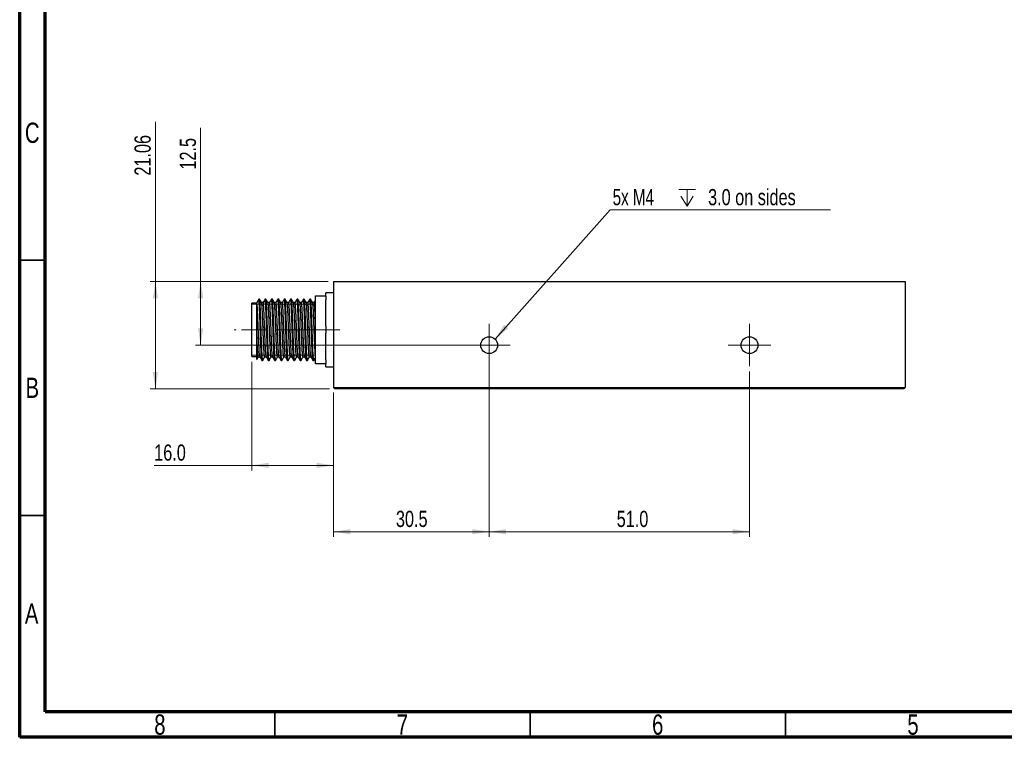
# Model space of a CAD drawing. Header units: millimetres. Extents: x 15 to 415, y 5 to 292.
# Tile 1 of 10: x 15 to 208, y 5 to 146. Entities that reach past the tile are written whole.
import ezdxf

# ---------------------------------------------------------------- set-up
doc = ezdxf.new("R2010")
doc.units = ezdxf.units.MM
doc.linetypes.add('CENTERX2', pattern=[20.32, 12.7, -2.54, 2.54, -2.54])
doc.styles.add('SLDTEXTSTYLE0', font='TXT', dxfattribs={"width": 0.75})
doc.styles.add('SLDTEXTSTYLE2', font='TXT', dxfattribs={"width": 0.7})
doc.dimstyles.new('SLDDIMSTYLE0', dxfattribs={"dimtxt": 3.175, "dimasz": 3.302, "dimexe": 0, "dimexo": 0.0625, "dimgap": 0.79375, "dimtad": 1, "dimdec": 1, "dimrnd": 1e-09, "dimzin": 4, "dimdsep": 46, "dimtxsty": 'SLDTEXTSTYLE0', "dimsah": 1, "dimcen": 0.09, "dimadec": 0, "dimazin": 1, "dimtfac": 1, "dimtdec": 1, "dimtofl": 0, "dimtmove": 0, "dimatfit": 3, "dimfxl": 1, "dimfrac": 2, "dimtolj": 1, "dimtzin": 12, "dimarcsym": 0})
doc.dimstyles.new('SLDDIMSTYLE1', dxfattribs={"dimtxt": 3.175, "dimasz": 3.302, "dimexe": 0, "dimexo": 0.0625, "dimgap": 0.79375, "dimtad": 1, "dimdec": 1, "dimrnd": 1e-09, "dimzin": 12, "dimdsep": 46, "dimtxsty": 'SLDTEXTSTYLE0', "dimsah": 1, "dimcen": 0.09, "dimadec": 0, "dimazin": 3, "dimtfac": 1, "dimtdec": 1, "dimtofl": 0, "dimtmove": 0, "dimatfit": 3, "dimfxl": 1, "dimfrac": 2, "dimtolj": 1, "dimtzin": 12, "dimarcsym": 0})
doc.dimstyles.new('SLDDIMSTYLE2', dxfattribs={"dimtxt": 0.18, "dimasz": 3.302, "dimexe": 0, "dimexo": 0.0625, "dimgap": 0, "dimtad": 0, "dimtih": 1, "dimtoh": 1, "dimdec": 0, "dimrnd": 1e-09, "dimzin": 0, "dimdsep": 46, "dimtxsty": 'Standard', "dimsah": 1, "dimcen": 0.09, "dimadec": 0, "dimazin": 0, "dimtfac": 3.302, "dimtdec": 0, "dimtofl": 0, "dimtmove": 0, "dimatfit": 3, "dimfxl": 1, "dimfrac": 2, "dimtolj": 1, "dimtzin": 0, "dimarcsym": 0})
doc.dimstyles.new('SLDDIMSTYLE3', dxfattribs={"dimtxt": 3.175, "dimasz": 3.302, "dimexe": 0, "dimexo": 0.0625, "dimgap": 0.79375, "dimtad": 1, "dimrnd": 1e-09, "dimzin": 12, "dimdsep": 46, "dimtxsty": 'SLDTEXTSTYLE0', "dimsah": 1, "dimcen": 0.09, "dimadec": 0, "dimazin": 3, "dimtfac": 1, "dimtofl": 0, "dimtmove": 0, "dimatfit": 3, "dimfxl": 1, "dimfrac": 2, "dimtolj": 1, "dimtzin": 12, "dimarcsym": 0})

# ---------------------------------------------------------------- blocks, each defined once
blk = doc.blocks.new('_D_6')
at = {"color": 7, "linetype": 'Continuous', "lineweight": 0}
for p, q in [((50.44, 94.35), (50.44, 124.46)), ((75.44, 94.35), (49.44, 94.35)), ((50.44, 94.35), (50.44, 81.85)), ((105.94, 81.85), (49.44, 81.85))]:
    blk.add_line(p, q, dxfattribs=at)
at = {"color": 7, "linetype": 'Continuous', "lineweight": 18}
for points in [[(50.44, 94.35), (49.93, 91.05), (50.95, 91.05)], [(50.44, 81.85), (50.95, 85.16), (49.93, 85.16)]]:
    blk.add_solid(points, dxfattribs=at)
at = {"color": 7, "linetype": 'Continuous', "lineweight": 18, "insert": (46.35, 116.25), "char_height": 3.175, "attachment_point": 1, "rotation": 90, "style": 'SLDTEXTSTYLE0'}
blk.add_mtext('12.5', dxfattribs=at)
blk = doc.blocks.new('_D_7')
at = {"color": 7, "linetype": 'Continuous', "lineweight": 0}
for p, q in [((60.44, 78.6), (60.44, 57.29)), ((76.44, 72.54), (76.44, 57.29)), ((60.44, 58.29), (41.34, 58.29)), ((60.44, 58.29), (76.44, 58.29))]:
    blk.add_line(p, q, dxfattribs=at)
at = {"color": 7, "linetype": 'Continuous', "lineweight": 18}
for points in [[(60.44, 58.29), (63.74, 57.79), (63.74, 58.8)], [(76.44, 58.29), (73.14, 58.8), (73.14, 57.79)]]:
    blk.add_solid(points, dxfattribs=at)
at = {"color": 7, "linetype": 'Continuous', "lineweight": 18, "insert": (41.34, 62.39), "char_height": 3.175, "attachment_point": 1, "style": 'SLDTEXTSTYLE0'}
blk.add_mtext('16.0', dxfattribs=at)
blk = doc.blocks.new('_D_8')
at = {"color": 7, "linetype": 'Continuous', "lineweight": 0}
for p, q in [((106.94, 80.85), (106.94, 44.29)), ((76.44, 72.54), (76.44, 44.29)), ((76.44, 45.29), (106.94, 45.29))]:
    blk.add_line(p, q, dxfattribs=at)
at = {"color": 7, "linetype": 'Continuous', "lineweight": 18}
for points in [[(76.44, 45.29), (79.74, 44.79), (79.74, 45.8)], [(106.94, 45.29), (103.64, 45.8), (103.64, 44.79)]]:
    blk.add_solid(points, dxfattribs=at)
at = {"color": 7, "linetype": 'Continuous', "lineweight": 18, "insert": (88.69, 49.39), "char_height": 3.175, "attachment_point": 1, "style": 'SLDTEXTSTYLE0'}
blk.add_mtext('30.5', dxfattribs=at)
blk = doc.blocks.new('_D_9')
at = {"color": 7, "linetype": 'Continuous', "lineweight": 0}
for p, q in [((41.58, 94.35), (41.58, 125.63)), ((75.44, 94.35), (40.58, 94.35)), ((41.58, 94.35), (41.58, 73.29)), ((75.69, 73.29), (40.58, 73.29))]:
    blk.add_line(p, q, dxfattribs=at)
at = {"color": 7, "linetype": 'Continuous', "lineweight": 18}
for points in [[(41.58, 94.35), (41.07, 91.05), (42.08, 91.05)], [(41.58, 73.29), (42.08, 76.6), (41.07, 76.6)]]:
    blk.add_solid(points, dxfattribs=at)
at = {"color": 7, "linetype": 'Continuous', "lineweight": 18, "insert": (37.48, 115.07), "char_height": 3.175, "attachment_point": 1, "rotation": 90, "style": 'SLDTEXTSTYLE0'}
blk.add_mtext('21.06', dxfattribs=at)
blk = doc.blocks.new('_D_10')
at = {"color": 7, "linetype": 'Continuous', "lineweight": 0}
for p, q in [((106.94, 76.7), (106.94, 44.29)), ((157.94, 76.7), (157.94, 44.29)), ((106.94, 45.29), (157.94, 45.29))]:
    blk.add_line(p, q, dxfattribs=at)
at = {"color": 7, "linetype": 'Continuous', "lineweight": 18}
for points in [[(106.94, 45.29), (110.24, 44.79), (110.24, 45.8)], [(157.94, 45.29), (154.64, 45.8), (154.64, 44.79)]]:
    blk.add_solid(points, dxfattribs=at)
at = {"color": 7, "linetype": 'Continuous', "lineweight": 18, "insert": (131.93, 49.39), "char_height": 3.175, "attachment_point": 1, "style": 'SLDTEXTSTYLE0'}
blk.add_mtext('51.0', dxfattribs=at)
blk = doc.blocks.new('SW_SYMBOL_HOLE_DEPTH')
at = {"color": 0, "linetype": 'Continuous', "lineweight": 0}
for p, q in [((0, 875), (800, 875)), ((100, 555), (400, 75)), ((400, 875), (400, 75)), ((700, 555), (400, 75))]:
    blk.add_line(p, q, dxfattribs=at)
blk = doc.blocks.new('SW_NOTE_0_4')
at = {"color": 0, "linetype": 'Continuous', "lineweight": 0}
blk.add_line((43.12, 0), (0, 0), dxfattribs=at)
at = {"color": 0, "linetype": 'Continuous', "lineweight": 0, "xscale": 0.0040555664, "yscale": 0.0040555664, "zscale": 0.0040555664}
blk.add_blockref('SW_SYMBOL_HOLE_DEPTH', (13.43, 0.45), dxfattribs=at)
at = {"color": 0, "linetype": 'Continuous', "lineweight": 0, "char_height": 3.175, "attachment_point": 1}
for s, insert, style in [('5x M4', (0.47, 4.1), 'SLDTEXTSTYLE2'), ('3.0 on sides', (19.16, 4.1), 'SLDTEXTSTYLE0')]:
    blk.add_mtext(s, dxfattribs=dict(at, insert=insert, style=style))
blk = doc.blocks.new('SW_CENTERMARKSYMBOL_1')
at = {"color": 0, "linetype": 'Continuous', "lineweight": 18}
for p, q in [((0, 2.5), (0, 4.15)), ((0, 0), (0, 2.5)), ((-2.5, 0), (-4.15, 0)), ((0, 0), (-2.5, 0)), ((0, 0), (0, -2.5)), ((0, 0), (2.5, 0)), ((2.5, 0), (4.15, 0)), ((0, -2.5), (0, -4.15))]:
    blk.add_line(p, q, dxfattribs=at)
blk = doc.blocks.new('SW_CENTERMARKSYMBOL_2')
at = {"color": 0, "linetype": 'Continuous', "lineweight": 18}
for p, q in [((0, 2.5), (0, 4.15)), ((0, 0), (0, 2.5)), ((-2.5, 0), (-4.15, 0)), ((0, 0), (-2.5, 0)), ((0, 0), (0, -2.5)), ((0, 0), (2.5, 0)), ((2.5, 0), (4.15, 0)), ((0, -2.5), (0, -4.15))]:
    blk.add_line(p, q, dxfattribs=at)

msp = doc.modelspace()

# ---------------------------------------------------------------- linework, layer by layer
at = {"color": 7, "linetype": 'Continuous', "lineweight": 70}
for p, q in [((15, 5), (15, 292)), ((20, 10), (20, 287)), ((410, 10), (20, 10)), ((415, 5), (15, 5))]:
    msp.add_line(p, q, dxfattribs=at)
at = {"color": 7, "linetype": 'Continuous', "lineweight": 35}
for p, q in [((20, 98.5), (15, 98.5)), ((20, 48.5), (15, 48.5)), ((65, 10), (65, 5)), ((115, 10), (115, 5)), ((165, 10), (165, 5))]:
    msp.add_line(p, q, dxfattribs=at)
at = {"color": 7, "linetype": 'Continuous', "lineweight": 25}
for p, q in [((76.443, 94.355), (188.443, 94.355)), ((76.443, 94.355), (76.443, 73.545)), ((188.443, 94.355), (188.443, 73.545)), ((61.974, 90.855), (61.818, 90.855)), ((63.224, 90.855), (63.068, 90.855)), ((64.474, 90.855), (64.318, 90.855)), ((65.724, 90.855), (65.568, 90.855)), ((66.974, 90.855), (66.818, 90.855)), ((68.224, 90.855), (68.068, 90.855)), ((69.474, 90.855), (69.318, 90.855)), ((70.724, 90.855), (70.568, 90.855)), ((71.974, 90.855), (71.818, 90.855)), ((72.943, 91.523), (74.943, 91.523)), ((72.943, 90.273), (72.943, 91.523)), ((76.443, 92.105), (74.943, 92.105)), ((74.943, 91.448), (74.943, 92.105)), ((74.943, 91.448), (74.943, 90.763)), ((74.943, 85.54), (74.943, 90.763)), ((61.443, 90.105), (60.443, 90.105)), ((60.443, 79.605), (60.443, 90.105)), ((72.677, 90.178), (72.371, 90.178)), ((72.943, 86.105), (72.943, 90.273)), ((72.943, 83.605), (72.943, 86.105)), ((74.943, 85.54), (74.943, 84.17)), ((72.943, 79.436), (72.943, 83.605)), ((74.943, 78.947), (74.943, 84.17)), ((60.443, 79.605), (61.443, 79.605)), ((72.943, 78.186), (72.943, 79.436)), ((62.443, 78.855), (62.599, 78.855)), ((63.693, 78.855), (63.849, 78.855)), ((64.943, 78.855), (65.099, 78.855)), ((66.193, 78.855), (66.349, 78.855)), ((67.443, 78.855), (67.599, 78.855)), ((68.693, 78.855), (68.849, 78.855)), ((69.943, 78.855), (70.099, 78.855)), ((71.193, 78.855), (71.349, 78.855)), ((72.443, 78.855), (72.599, 78.855)), ((74.943, 78.186), (72.943, 78.186)), ((74.943, 78.947), (74.943, 78.262)), ((74.943, 77.605), (74.943, 78.262)), ((74.943, 77.605), (76.443, 77.605)), ((76.443, 73.545), (188.443, 73.545)), ((76.693, 73.295), (76.443, 73.545)), ((188.193, 73.295), (76.693, 73.295)), ((188.443, 73.545), (188.193, 73.295))]:
    msp.add_line(p, q, dxfattribs=at)
at = {"color": 7, "linetype": 'Continuous', "lineweight": 18}
for p, q in [((72.943, 89.855), (60.443, 89.855)), ((72.943, 90.355), (72.779, 90.355)), ((72.943, 79.855), (60.443, 79.855)), ((72.888, 79.355), (72.779, 79.355))]:
    msp.add_line(p, q, dxfattribs=at)
at = {"color": 7, "linetype": 'CENTERX2', "lineweight": 18}
for p, q in [((77.721, 84.855), (57.011, 84.855)), ((58.443, 84.855), (63.443, 84.855))]:
    msp.add_line(p, q, dxfattribs=at)
at = {"color": 7, "linetype": 'Continuous', "lineweight": 25}
for centre in [(106.943, 81.855), (157.943, 81.855)]:
    msp.add_circle(centre, 1.65, dxfattribs=at)
for points, knots in [([(61.807, 90.845), (61.742, 90.732), (61.611, 90.506), (61.48, 90.28), (61.415, 90.167)], [0, 0, 0, 0, 0.5010612, 1, 1, 1, 1]), ([(62.432, 78.887), (62.426, 78.895), (62.408, 78.917), (62.377, 79.161), (62.341, 79.593), (62.305, 80.196), (62.272, 80.937), (62.237, 81.801), (62.2, 82.77), (62.164, 83.8), (62.13, 84.856), (62.097, 85.911), (62.06, 86.942), (62.024, 87.91), (61.989, 88.774), (61.956, 89.515), (61.92, 90.116), (61.884, 90.552), (61.849, 90.813), (61.828, 90.835), (61.818, 90.846)], [0, 0, 0, 0, 0.0319512, 0.0896252, 0.1476051, 0.2049738, 0.2612488, 0.3184967, 0.3764542, 0.434206, 0.4908561, 0.5475092, 0.6052623, 0.6632193, 0.720465, 0.7767403, 0.834111, 0.8920913, 0.9497637, 1, 1, 1, 1]), ([(62.599, 78.877), (62.594, 78.872), (62.578, 78.855), (62.549, 79.024), (62.513, 79.376), (62.477, 79.91), (62.443, 80.591), (62.409, 81.402), (62.373, 82.328), (62.337, 83.337), (62.301, 84.385), (62.268, 85.443), (62.233, 86.488), (62.196, 87.49), (62.16, 88.404), (62.127, 89.202), (62.093, 89.866), (62.056, 90.383), (62.02, 90.713), (61.993, 90.863), (61.978, 90.84), (61.974, 90.835)], [0, 0, 0, 0, 0.024558, 0.0807733, 0.1376858, 0.1943968, 0.2500263, 0.3056573, 0.3623689, 0.4192811, 0.4754953, 0.530756, 0.5870919, 0.6440268, 0.7006598, 0.7561417, 0.8119339, 0.8687124, 0.925591, 0.981674, 1, 1, 1, 1]), ([(62.377, 90.167), (62.311, 90.281), (62.181, 90.506), (62.05, 90.732), (61.985, 90.845)], [0, 0, 0, 0, 0.5008578, 1, 1, 1, 1]), ([(63.057, 90.845), (62.992, 90.732), (62.861, 90.506), (62.73, 90.28), (62.665, 90.167)], [0, 0, 0, 0, 0.5009465, 1, 1, 1, 1]), ([(63.682, 78.887), (63.676, 78.895), (63.658, 78.917), (63.627, 79.161), (63.591, 79.593), (63.555, 80.196), (63.522, 80.937), (63.487, 81.801), (63.45, 82.77), (63.414, 83.8), (63.38, 84.856), (63.347, 85.911), (63.31, 86.942), (63.274, 87.91), (63.239, 88.774), (63.206, 89.515), (63.17, 90.116), (63.134, 90.552), (63.099, 90.813), (63.078, 90.835), (63.068, 90.846)], [0, 0, 0, 0, 0.0319546, 0.0896283, 0.1476081, 0.2049765, 0.2612513, 0.318499, 0.3764563, 0.434208, 0.4908579, 0.5475108, 0.6052637, 0.6632205, 0.720466, 0.7767411, 0.8341116, 0.8920917, 0.9497639, 1, 1, 1, 1]), ([(63.849, 78.877), (63.844, 78.872), (63.828, 78.855), (63.799, 79.024), (63.763, 79.376), (63.727, 79.91), (63.693, 80.591), (63.659, 81.402), (63.623, 82.328), (63.587, 83.337), (63.551, 84.385), (63.518, 85.443), (63.483, 86.488), (63.446, 87.49), (63.41, 88.404), (63.377, 89.202), (63.343, 89.866), (63.306, 90.383), (63.27, 90.713), (63.243, 90.863), (63.228, 90.84), (63.224, 90.835)], [0, 0, 0, 0, 0.024558, 0.0807733, 0.1376858, 0.1943968, 0.2500263, 0.3056573, 0.3623689, 0.4192811, 0.4754953, 0.530756, 0.5870919, 0.6440268, 0.7006598, 0.7561417, 0.8119339, 0.8687124, 0.925591, 0.981674, 1, 1, 1, 1]), ([(63.627, 90.167), (63.561, 90.281), (63.431, 90.506), (63.3, 90.732), (63.235, 90.845)], [0, 0, 0, 0, 0.5007468, 1, 1, 1, 1]), ([(64.307, 90.845), (64.242, 90.732), (64.111, 90.506), (63.98, 90.28), (63.915, 90.167)], [0, 0, 0, 0, 0.500832, 1, 1, 1, 1]), ([(64.932, 78.887), (64.926, 78.895), (64.908, 78.917), (64.877, 79.161), (64.841, 79.593), (64.805, 80.196), (64.772, 80.937), (64.737, 81.801), (64.7, 82.77), (64.664, 83.8), (64.63, 84.856), (64.597, 85.911), (64.56, 86.942), (64.524, 87.91), (64.489, 88.774), (64.456, 89.515), (64.42, 90.116), (64.384, 90.552), (64.349, 90.813), (64.328, 90.835), (64.318, 90.846)], [0, 0, 0, 0, 0.0319579, 0.0896315, 0.147611, 0.2049793, 0.2612539, 0.3185014, 0.3764585, 0.4342099, 0.4908597, 0.5475123, 0.6052651, 0.6632217, 0.7204669, 0.7767419, 0.8341122, 0.892092, 0.9497641, 1, 1, 1, 1]), ([(65.099, 78.877), (65.094, 78.872), (65.078, 78.855), (65.049, 79.024), (65.013, 79.376), (64.977, 79.91), (64.943, 80.591), (64.909, 81.402), (64.873, 82.328), (64.837, 83.337), (64.801, 84.385), (64.768, 85.443), (64.733, 86.488), (64.696, 87.49), (64.66, 88.404), (64.627, 89.202), (64.593, 89.866), (64.556, 90.383), (64.52, 90.713), (64.493, 90.863), (64.478, 90.84), (64.474, 90.835)], [0, 0, 0, 0, 0.024558, 0.0807733, 0.1376858, 0.1943968, 0.2500263, 0.3056573, 0.3623689, 0.4192811, 0.4754953, 0.530756, 0.5870919, 0.6440268, 0.7006598, 0.7561417, 0.8119339, 0.8687124, 0.925591, 0.981674, 1, 1, 1, 1]), ([(64.877, 90.167), (64.811, 90.281), (64.681, 90.506), (64.55, 90.732), (64.485, 90.845)], [0, 0, 0, 0, 0.5006355, 1, 1, 1, 1]), ([(65.557, 90.845), (65.492, 90.732), (65.361, 90.506), (65.23, 90.28), (65.165, 90.167)], [0, 0, 0, 0, 0.5007178, 1, 1, 1, 1]), ([(66.182, 78.887), (66.176, 78.895), (66.158, 78.917), (66.127, 79.161), (66.091, 79.593), (66.055, 80.196), (66.022, 80.937), (65.987, 81.801), (65.95, 82.77), (65.914, 83.8), (65.88, 84.856), (65.847, 85.911), (65.81, 86.942), (65.774, 87.91), (65.739, 88.774), (65.706, 89.515), (65.67, 90.116), (65.634, 90.552), (65.599, 90.813), (65.578, 90.835), (65.568, 90.846)], [0, 0, 0, 0, 0.0319613, 0.08963462, 0.14761398, 0.20498204, 0.26125645, 0.31850374, 0.37646064, 0.4342119, 0.49086142, 0.5475139, 0.60526644, 0.66322284, 0.72046791, 0.77674264, 0.83411275, 0.89209241, 0.94976425, 1, 1, 1, 1]), ([(66.349, 78.877), (66.344, 78.872), (66.328, 78.855), (66.299, 79.024), (66.263, 79.376), (66.227, 79.91), (66.193, 80.591), (66.159, 81.402), (66.123, 82.328), (66.087, 83.337), (66.051, 84.385), (66.018, 85.443), (65.983, 86.488), (65.946, 87.49), (65.91, 88.404), (65.877, 89.202), (65.843, 89.866), (65.806, 90.383), (65.77, 90.713), (65.743, 90.863), (65.728, 90.84), (65.724, 90.835)], [0, 0, 0, 0, 0.024558, 0.0807733, 0.1376858, 0.1943968, 0.2500263, 0.3056573, 0.3623689, 0.4192811, 0.4754953, 0.530756, 0.5870919, 0.6440268, 0.7006598, 0.7561417, 0.8119339, 0.8687124, 0.925591, 0.981674, 1, 1, 1, 1]), ([(66.127, 90.167), (66.061, 90.28), (65.931, 90.506), (65.8, 90.732), (65.735, 90.845)], [0, 0, 0, 0, 0.5005238, 1, 1, 1, 1]), ([(66.807, 90.845), (66.742, 90.732), (66.611, 90.506), (66.48, 90.28), (66.415, 90.167)], [0, 0, 0, 0, 0.5006039, 1, 1, 1, 1]), ([(67.432, 78.887), (67.426, 78.895), (67.408, 78.917), (67.377, 79.161), (67.341, 79.593), (67.305, 80.196), (67.272, 80.937), (67.237, 81.801), (67.2, 82.77), (67.164, 83.8), (67.13, 84.856), (67.097, 85.911), (67.06, 86.942), (67.024, 87.91), (66.989, 88.774), (66.956, 89.515), (66.92, 90.116), (66.884, 90.552), (66.849, 90.813), (66.828, 90.835), (66.818, 90.846)], [0, 0, 0, 0, 0.0319647, 0.0896378, 0.1476169, 0.2049848, 0.261259, 0.3185061, 0.3764628, 0.4342139, 0.4908632, 0.5475155, 0.6052678, 0.663224, 0.7204689, 0.7767434, 0.8341133, 0.8920928, 0.9497644, 1, 1, 1, 1]), ([(67.599, 78.877), (67.594, 78.872), (67.578, 78.855), (67.549, 79.024), (67.513, 79.376), (67.477, 79.91), (67.443, 80.591), (67.409, 81.402), (67.373, 82.328), (67.337, 83.337), (67.301, 84.385), (67.268, 85.443), (67.233, 86.488), (67.196, 87.49), (67.16, 88.404), (67.127, 89.202), (67.093, 89.866), (67.056, 90.383), (67.02, 90.713), (66.993, 90.863), (66.978, 90.84), (66.974, 90.835)], [0, 0, 0, 0, 0.024558, 0.0807733, 0.1376858, 0.1943968, 0.2500263, 0.3056573, 0.3623689, 0.4192811, 0.4754953, 0.530756, 0.5870919, 0.6440268, 0.7006598, 0.7561417, 0.8119339, 0.8687124, 0.925591, 0.981674, 1, 1, 1, 1]), ([(67.377, 90.167), (67.311, 90.28), (67.181, 90.506), (67.05, 90.732), (66.985, 90.845)], [0, 0, 0, 0, 0.50041173, 1, 1, 1, 1]), ([(68.057, 90.845), (67.992, 90.732), (67.861, 90.506), (67.73, 90.28), (67.665, 90.167)], [0, 0, 0, 0, 0.5004902, 1, 1, 1, 1]), ([(68.682, 78.887), (68.676, 78.895), (68.658, 78.917), (68.627, 79.161), (68.591, 79.593), (68.555, 80.196), (68.522, 80.937), (68.487, 81.801), (68.45, 82.77), (68.414, 83.8), (68.38, 84.856), (68.347, 85.911), (68.31, 86.942), (68.274, 87.91), (68.239, 88.774), (68.206, 89.515), (68.17, 90.116), (68.134, 90.552), (68.099, 90.813), (68.078, 90.835), (68.068, 90.846)], [0, 0, 0, 0, 0.03196801, 0.08964093, 0.14761989, 0.20498755, 0.26126157, 0.31850847, 0.37646497, 0.43421582, 0.49086495, 0.54751703, 0.60526918, 0.66322518, 0.72046984, 0.77674418, 0.8341139, 0.89209316, 0.9497646, 1, 1, 1, 1]), ([(68.849, 78.877), (68.844, 78.872), (68.828, 78.855), (68.799, 79.024), (68.763, 79.376), (68.727, 79.91), (68.693, 80.591), (68.659, 81.402), (68.623, 82.328), (68.587, 83.337), (68.551, 84.385), (68.518, 85.443), (68.483, 86.488), (68.446, 87.49), (68.41, 88.404), (68.377, 89.202), (68.343, 89.866), (68.306, 90.383), (68.27, 90.713), (68.243, 90.863), (68.228, 90.84), (68.224, 90.835)], [0, 0, 0, 0, 0.024558, 0.0807733, 0.1376858, 0.1943968, 0.2500263, 0.3056573, 0.3623689, 0.4192811, 0.4754953, 0.530756, 0.5870919, 0.6440268, 0.7006598, 0.7561417, 0.8119339, 0.8687124, 0.925591, 0.981674, 1, 1, 1, 1]), ([(68.627, 90.167), (68.562, 90.28), (68.431, 90.506), (68.3, 90.732), (68.235, 90.845)], [0, 0, 0, 0, 0.5002993, 1, 1, 1, 1]), ([(69.307, 90.845), (69.242, 90.732), (69.111, 90.506), (68.98, 90.28), (68.915, 90.167)], [0, 0, 0, 0, 0.5003769, 1, 1, 1, 1]), ([(69.932, 78.887), (69.926, 78.895), (69.908, 78.917), (69.877, 79.161), (69.841, 79.593), (69.805, 80.196), (69.772, 80.937), (69.737, 81.801), (69.7, 82.77), (69.664, 83.8), (69.63, 84.856), (69.597, 85.911), (69.56, 86.942), (69.524, 87.91), (69.489, 88.774), (69.456, 89.515), (69.42, 90.116), (69.384, 90.552), (69.349, 90.813), (69.328, 90.835), (69.318, 90.846)], [0, 0, 0, 0, 0.03197137, 0.08964408, 0.14762284, 0.20499031, 0.26126413, 0.31851083, 0.37646713, 0.43421778, 0.49086672, 0.5475186, 0.60527055, 0.66322634, 0.72047081, 0.77674496, 0.83411448, 0.89209353, 0.94976477, 1, 1, 1, 1]), ([(70.099, 78.877), (70.094, 78.872), (70.078, 78.855), (70.049, 79.024), (70.013, 79.376), (69.977, 79.91), (69.943, 80.591), (69.909, 81.402), (69.873, 82.328), (69.837, 83.337), (69.801, 84.385), (69.768, 85.443), (69.733, 86.488), (69.696, 87.49), (69.66, 88.404), (69.627, 89.202), (69.593, 89.866), (69.556, 90.383), (69.52, 90.713), (69.493, 90.863), (69.478, 90.84), (69.474, 90.835)], [0, 0, 0, 0, 0.024558, 0.0807733, 0.1376858, 0.1943968, 0.2500263, 0.3056573, 0.3623689, 0.4192811, 0.4754953, 0.530756, 0.5870919, 0.6440268, 0.7006598, 0.7561417, 0.8119339, 0.8687124, 0.925591, 0.981674, 1, 1, 1, 1]), ([(69.877, 90.167), (69.812, 90.28), (69.681, 90.506), (69.55, 90.732), (69.485, 90.845)], [0, 0, 0, 0, 0.5001866, 1, 1, 1, 1]), ([(70.557, 90.845), (70.492, 90.732), (70.361, 90.506), (70.23, 90.28), (70.165, 90.167)], [0, 0, 0, 0, 0.5002639, 1, 1, 1, 1]), ([(71.182, 78.887), (71.176, 78.895), (71.158, 78.917), (71.127, 79.161), (71.091, 79.593), (71.055, 80.196), (71.022, 80.937), (70.987, 81.801), (70.95, 82.77), (70.914, 83.8), (70.88, 84.856), (70.847, 85.911), (70.81, 86.942), (70.774, 87.91), (70.739, 88.774), (70.706, 89.515), (70.67, 90.116), (70.634, 90.552), (70.599, 90.813), (70.578, 90.835), (70.568, 90.846)], [0, 0, 0, 0, 0.0319747, 0.0896472, 0.1476258, 0.2049931, 0.2612667, 0.3185132, 0.3764693, 0.4342197, 0.4908685, 0.5475202, 0.6052719, 0.6632275, 0.7204718, 0.7767457, 0.834115, 0.8920939, 0.9497649, 1, 1, 1, 1]), ([(71.349, 78.877), (71.344, 78.872), (71.328, 78.855), (71.299, 79.024), (71.263, 79.376), (71.227, 79.91), (71.193, 80.591), (71.159, 81.402), (71.123, 82.328), (71.087, 83.337), (71.051, 84.385), (71.018, 85.443), (70.983, 86.488), (70.946, 87.49), (70.91, 88.404), (70.877, 89.202), (70.843, 89.866), (70.806, 90.383), (70.77, 90.713), (70.743, 90.863), (70.728, 90.84), (70.724, 90.835)], [0, 0, 0, 0, 0.024558, 0.0807733, 0.1376858, 0.1943968, 0.2500263, 0.3056573, 0.3623689, 0.4192811, 0.4754953, 0.530756, 0.5870919, 0.6440268, 0.7006598, 0.7561417, 0.8119339, 0.8687124, 0.925591, 0.981674, 1, 1, 1, 1]), ([(71.127, 90.167), (71.062, 90.28), (70.931, 90.506), (70.8, 90.732), (70.735, 90.845)], [0, 0, 0, 0, 0.50007348, 1, 1, 1, 1]), ([(71.807, 90.845), (71.742, 90.732), (71.611, 90.506), (71.48, 90.28), (71.415, 90.167)], [0, 0, 0, 0, 0.5001511, 1, 1, 1, 1]), ([(72.432, 78.887), (72.426, 78.895), (72.408, 78.917), (72.377, 79.161), (72.341, 79.593), (72.305, 80.196), (72.272, 80.937), (72.237, 81.801), (72.2, 82.77), (72.164, 83.8), (72.13, 84.856), (72.097, 85.911), (72.06, 86.942), (72.024, 87.91), (71.989, 88.774), (71.956, 89.515), (71.92, 90.116), (71.884, 90.552), (71.849, 90.813), (71.828, 90.835), (71.818, 90.846)], [0, 0, 0, 0, 0.0319781, 0.0896504, 0.1476287, 0.2049958, 0.2612692, 0.3185156, 0.3764714, 0.4342217, 0.4908702, 0.5475217, 0.6052733, 0.6632287, 0.7204727, 0.7767465, 0.8341156, 0.8920943, 0.9497651, 1, 1, 1, 1]), ([(72.599, 78.877), (72.594, 78.872), (72.578, 78.855), (72.549, 79.024), (72.513, 79.376), (72.477, 79.91), (72.443, 80.591), (72.409, 81.402), (72.373, 82.328), (72.337, 83.337), (72.301, 84.385), (72.268, 85.443), (72.233, 86.488), (72.196, 87.49), (72.16, 88.404), (72.127, 89.202), (72.093, 89.866), (72.056, 90.383), (72.02, 90.713), (71.993, 90.863), (71.978, 90.84), (71.974, 90.835)], [0, 0, 0, 0, 0.02455804, 0.08077329, 0.13768579, 0.19439678, 0.2500263, 0.30565727, 0.3623689, 0.41928115, 0.4754953, 0.53075598, 0.58709188, 0.64402677, 0.70065982, 0.75614168, 0.8119339, 0.86871241, 0.92559096, 0.98167398, 1, 1, 1, 1]), ([(72.377, 90.167), (72.312, 90.28), (72.181, 90.506), (72.05, 90.732), (71.985, 90.845)], [0, 0, 0, 0, 0.4999601, 1, 1, 1, 1]), ([(72.942, 90.647), (72.915, 90.6), (72.823, 90.44), (72.731, 90.28), (72.665, 90.167)], [0, 0, 0, 0, 0.2928297, 1, 1, 1, 1]), ([(62.028, 79.585), (62.026, 79.588), (62.013, 79.609), (61.986, 79.807), (61.95, 80.185), (61.909, 80.81), (61.864, 81.732), (61.816, 82.853), (61.774, 83.919), (61.74, 84.855), (61.713, 85.59), (61.684, 86.345), (61.653, 87.112), (61.609, 88.113), (61.563, 89.052), (61.515, 89.706), (61.475, 90.052), (61.453, 90.126), (61.443, 90.16)], [0, 0, 0, 0, 0.0095616, 0.0702624, 0.1312854, 0.1916647, 0.2807254, 0.3718519, 0.4326347, 0.4922573, 0.551883, 0.5737721, 0.6406508, 0.7072536, 0.7962879, 0.8870818, 0.9480447, 1, 1, 1, 1]), ([(61.443, 84.421), (61.443, 84.771), (61.443, 85.125), (61.443, 85.815), (61.443, 86.154), (61.443, 86.651), (61.443, 86.816), (61.443, 87.137), (61.443, 87.292), (61.443, 87.747), (61.443, 88.032), (61.443, 88.567), (61.443, 88.809), (61.443, 89.132), (61.443, 89.233), (61.443, 89.422), (61.443, 89.511), (61.443, 89.75), (61.443, 89.877), (61.443, 90.068), (61.443, 90.132), (61.443, 90.16)], [0, 0, 0, 0, 0.125, 0.125, 0.25, 0.25, 0.3125, 0.3125, 0.375, 0.375, 0.5, 0.5, 0.625, 0.625, 0.6875, 0.6875, 0.75, 0.75, 0.875, 0.875, 1, 1, 1, 1]), ([(62.677, 90.178), (62.625, 90.178), (62.523, 90.178), (62.421, 90.178), (62.371, 90.178)], [0, 0, 0, 0, 0.510523, 1, 1, 1, 1]), ([(62.965, 79.585), (62.963, 79.588), (62.956, 79.598), (62.936, 79.721), (62.905, 79.974), (62.862, 80.536), (62.817, 81.397), (62.769, 82.467), (62.727, 83.508), (62.692, 84.438), (62.659, 85.377), (62.623, 86.304), (62.587, 87.193), (62.545, 88.135), (62.501, 89.053), (62.453, 89.705), (62.411, 90.064), (62.388, 90.132), (62.377, 90.165)], [0, 0, 0, 0, 0.009462, 0.0378771, 0.1009643, 0.1638621, 0.2523848, 0.3424518, 0.4030596, 0.4629236, 0.5217716, 0.5817653, 0.6423972, 0.7027076, 0.7911709, 0.8813826, 0.9419545, 1, 1, 1, 1]), ([(63.278, 79.585), (63.276, 79.588), (63.263, 79.609), (63.236, 79.807), (63.2, 80.185), (63.159, 80.81), (63.114, 81.732), (63.066, 82.853), (63.024, 83.919), (62.99, 84.855), (62.963, 85.59), (62.934, 86.345), (62.903, 87.112), (62.859, 88.113), (62.813, 89.051), (62.765, 89.711), (62.723, 90.052), (62.696, 90.185), (62.681, 90.165), (62.677, 90.16)], [0, 0, 0, 0, 0.0093054, 0.0683792, 0.1277666, 0.1865275, 0.2732011, 0.361885, 0.4210386, 0.4790631, 0.5370907, 0.558393, 0.6234791, 0.6882967, 0.7749446, 0.8633049, 0.9226338, 0.9811324, 1, 1, 1, 1]), ([(63.927, 90.178), (63.875, 90.178), (63.773, 90.178), (63.671, 90.178), (63.621, 90.178)], [0, 0, 0, 0, 0.5103863, 1, 1, 1, 1]), ([(64.215, 79.585), (64.213, 79.588), (64.206, 79.598), (64.186, 79.721), (64.155, 79.974), (64.112, 80.536), (64.067, 81.397), (64.019, 82.467), (63.977, 83.508), (63.942, 84.438), (63.909, 85.377), (63.873, 86.304), (63.837, 87.193), (63.795, 88.135), (63.751, 89.053), (63.703, 89.705), (63.661, 90.064), (63.638, 90.132), (63.627, 90.165)], [0, 0, 0, 0, 0.0094737, 0.0378886, 0.1009754, 0.1638728, 0.2523949, 0.3424613, 0.4030687, 0.4629323, 0.5217799, 0.5817731, 0.6424047, 0.7027146, 0.7911774, 0.8813884, 0.94196, 1, 1, 1, 1]), ([(64.528, 79.585), (64.526, 79.588), (64.513, 79.609), (64.486, 79.807), (64.45, 80.185), (64.409, 80.81), (64.364, 81.732), (64.316, 82.853), (64.274, 83.919), (64.24, 84.855), (64.213, 85.59), (64.184, 86.345), (64.153, 87.112), (64.109, 88.113), (64.063, 89.051), (64.015, 89.711), (63.973, 90.052), (63.946, 90.185), (63.931, 90.165), (63.927, 90.16)], [0, 0, 0, 0, 0.0093055, 0.0683793, 0.1277667, 0.1865276, 0.2732012, 0.3618851, 0.4210387, 0.4790632, 0.5370907, 0.558393, 0.6234792, 0.6882968, 0.7749446, 0.8633049, 0.9226338, 0.9811324, 1, 1, 1, 1]), ([(65.177, 90.178), (65.125, 90.178), (65.023, 90.178), (64.921, 90.178), (64.871, 90.178)], [0, 0, 0, 0, 0.5102494, 1, 1, 1, 1]), ([(65.465, 79.585), (65.463, 79.588), (65.456, 79.598), (65.436, 79.721), (65.405, 79.974), (65.362, 80.536), (65.317, 81.397), (65.269, 82.467), (65.227, 83.508), (65.192, 84.438), (65.159, 85.377), (65.123, 86.304), (65.087, 87.193), (65.045, 88.135), (65.001, 89.053), (64.953, 89.705), (64.911, 90.064), (64.888, 90.132), (64.877, 90.165)], [0, 0, 0, 0, 0.0094855, 0.0379002, 0.1009866, 0.1638835, 0.252405, 0.3424708, 0.4030778, 0.462941, 0.5217881, 0.581781, 0.6424122, 0.7027217, 0.7911838, 0.8813943, 0.9419654, 1, 1, 1, 1]), ([(65.778, 79.585), (65.776, 79.588), (65.763, 79.609), (65.736, 79.807), (65.7, 80.185), (65.659, 80.81), (65.614, 81.732), (65.566, 82.853), (65.524, 83.919), (65.49, 84.855), (65.463, 85.59), (65.434, 86.345), (65.403, 87.112), (65.359, 88.113), (65.313, 89.051), (65.265, 89.711), (65.223, 90.052), (65.196, 90.185), (65.181, 90.165), (65.177, 90.16)], [0, 0, 0, 0, 0.0093056, 0.0683794, 0.1277668, 0.1865277, 0.2732013, 0.3618851, 0.4210388, 0.4790632, 0.5370908, 0.5583931, 0.6234792, 0.6882968, 0.7749447, 0.863305, 0.9226338, 0.9811324, 1, 1, 1, 1]), ([(66.427, 90.178), (66.375, 90.178), (66.273, 90.178), (66.171, 90.178), (66.121, 90.178)], [0, 0, 0, 0, 0.5101122, 1, 1, 1, 1]), ([(66.715, 79.585), (66.713, 79.588), (66.706, 79.598), (66.686, 79.721), (66.655, 79.974), (66.612, 80.536), (66.567, 81.397), (66.519, 82.467), (66.477, 83.508), (66.442, 84.438), (66.409, 85.377), (66.373, 86.304), (66.337, 87.193), (66.295, 88.135), (66.251, 89.053), (66.203, 89.705), (66.161, 90.064), (66.138, 90.132), (66.127, 90.165)], [0, 0, 0, 0, 0.0094973, 0.0379118, 0.1009977, 0.1638942, 0.2524151, 0.3424803, 0.4030869, 0.4629496, 0.5217964, 0.5817889, 0.6424196, 0.7027288, 0.7911903, 0.8814001, 0.9419708, 1, 1, 1, 1]), ([(67.028, 79.585), (67.026, 79.588), (67.013, 79.609), (66.986, 79.807), (66.95, 80.185), (66.909, 80.81), (66.864, 81.732), (66.816, 82.853), (66.774, 83.919), (66.74, 84.855), (66.713, 85.59), (66.684, 86.345), (66.653, 87.112), (66.609, 88.113), (66.563, 89.051), (66.515, 89.711), (66.473, 90.052), (66.446, 90.185), (66.431, 90.165), (66.427, 90.16)], [0, 0, 0, 0, 0.0093057, 0.0683795, 0.1277669, 0.1865278, 0.2732013, 0.3618852, 0.4210388, 0.4790633, 0.5370908, 0.5583931, 0.6234793, 0.6882968, 0.7749447, 0.863305, 0.9226338, 0.9811324, 1, 1, 1, 1]), ([(67.677, 90.178), (67.625, 90.178), (67.523, 90.178), (67.421, 90.178), (67.371, 90.178)], [0, 0, 0, 0, 0.50997482, 1, 1, 1, 1]), ([(67.965, 79.585), (67.963, 79.588), (67.956, 79.598), (67.936, 79.721), (67.905, 79.974), (67.862, 80.536), (67.817, 81.397), (67.769, 82.467), (67.727, 83.508), (67.692, 84.438), (67.659, 85.377), (67.623, 86.304), (67.587, 87.193), (67.545, 88.135), (67.501, 89.053), (67.453, 89.705), (67.411, 90.064), (67.388, 90.132), (67.377, 90.165)], [0, 0, 0, 0, 0.009509, 0.0379233, 0.1010089, 0.1639049, 0.2524252, 0.3424898, 0.403096, 0.4629583, 0.5218047, 0.5817968, 0.6424271, 0.7027358, 0.7911967, 0.881406, 0.9419762, 1, 1, 1, 1]), ([(68.278, 79.585), (68.276, 79.588), (68.263, 79.609), (68.236, 79.807), (68.2, 80.185), (68.159, 80.81), (68.114, 81.732), (68.066, 82.853), (68.024, 83.919), (67.99, 84.855), (67.963, 85.59), (67.934, 86.345), (67.903, 87.112), (67.859, 88.113), (67.813, 89.051), (67.765, 89.711), (67.723, 90.052), (67.696, 90.185), (67.681, 90.165), (67.677, 90.16)], [0, 0, 0, 0, 0.0093058, 0.0683796, 0.127767, 0.1865279, 0.2732014, 0.3618853, 0.4210389, 0.4790634, 0.5370909, 0.5583932, 0.6234793, 0.6882969, 0.7749447, 0.863305, 0.9226338, 0.9811324, 1, 1, 1, 1]), ([(68.927, 90.178), (68.875, 90.178), (68.773, 90.178), (68.671, 90.178), (68.621, 90.178)], [0, 0, 0, 0, 0.5098372, 1, 1, 1, 1]), ([(69.215, 79.585), (69.213, 79.588), (69.206, 79.598), (69.186, 79.721), (69.155, 79.974), (69.112, 80.536), (69.067, 81.397), (69.019, 82.467), (68.977, 83.508), (68.942, 84.438), (68.909, 85.377), (68.873, 86.304), (68.837, 87.193), (68.795, 88.135), (68.751, 89.053), (68.703, 89.705), (68.661, 90.064), (68.638, 90.132), (68.627, 90.165)], [0, 0, 0, 0, 0.0095208, 0.0379349, 0.10102, 0.1639156, 0.2524353, 0.3424993, 0.4031051, 0.462967, 0.521813, 0.5818046, 0.6424346, 0.7027429, 0.7912032, 0.8814118, 0.9419817, 1, 1, 1, 1]), ([(69.528, 79.585), (69.526, 79.588), (69.513, 79.609), (69.486, 79.807), (69.45, 80.185), (69.409, 80.81), (69.364, 81.732), (69.316, 82.853), (69.274, 83.919), (69.24, 84.855), (69.213, 85.59), (69.184, 86.345), (69.153, 87.112), (69.109, 88.113), (69.063, 89.051), (69.015, 89.711), (68.973, 90.052), (68.946, 90.185), (68.931, 90.165), (68.927, 90.16)], [0, 0, 0, 0, 0.0093059, 0.0683797, 0.1277671, 0.186528, 0.2732015, 0.3618853, 0.4210389, 0.4790634, 0.5370909, 0.5583932, 0.6234793, 0.6882969, 0.7749447, 0.863305, 0.9226338, 0.9811324, 1, 1, 1, 1]), ([(70.177, 90.178), (70.125, 90.178), (70.023, 90.178), (69.921, 90.178), (69.871, 90.178)], [0, 0, 0, 0, 0.5096995, 1, 1, 1, 1]), ([(70.465, 79.585), (70.463, 79.588), (70.456, 79.598), (70.436, 79.721), (70.405, 79.974), (70.362, 80.536), (70.317, 81.397), (70.269, 82.467), (70.227, 83.508), (70.192, 84.438), (70.159, 85.377), (70.123, 86.304), (70.087, 87.193), (70.045, 88.135), (70.001, 89.053), (69.953, 89.705), (69.911, 90.064), (69.888, 90.132), (69.877, 90.165)], [0, 0, 0, 0, 0.0095325, 0.0379465, 0.1010311, 0.1639263, 0.2524454, 0.3425088, 0.4031141, 0.4629757, 0.5218213, 0.5818125, 0.642442, 0.7027499, 0.7912096, 0.8814176, 0.9419871, 1, 1, 1, 1]), ([(70.778, 79.585), (70.776, 79.588), (70.763, 79.609), (70.736, 79.807), (70.7, 80.185), (70.659, 80.81), (70.614, 81.732), (70.566, 82.853), (70.524, 83.919), (70.49, 84.855), (70.463, 85.59), (70.434, 86.345), (70.403, 87.112), (70.359, 88.113), (70.313, 89.051), (70.265, 89.711), (70.223, 90.052), (70.196, 90.185), (70.181, 90.165), (70.177, 90.16)], [0, 0, 0, 0, 0.009306, 0.0683797, 0.1277672, 0.186528, 0.2732015, 0.3618854, 0.421039, 0.4790635, 0.5370909, 0.5583933, 0.6234794, 0.6882969, 0.7749448, 0.863305, 0.9226339, 0.9811324, 1, 1, 1, 1]), ([(71.427, 90.178), (71.375, 90.178), (71.273, 90.178), (71.171, 90.178), (71.121, 90.178)], [0, 0, 0, 0, 0.5095617, 1, 1, 1, 1]), ([(71.715, 79.585), (71.713, 79.588), (71.706, 79.598), (71.686, 79.721), (71.655, 79.974), (71.612, 80.536), (71.567, 81.397), (71.519, 82.467), (71.477, 83.508), (71.442, 84.438), (71.409, 85.377), (71.373, 86.304), (71.337, 87.193), (71.295, 88.135), (71.251, 89.053), (71.203, 89.705), (71.161, 90.064), (71.138, 90.132), (71.127, 90.165)], [0, 0, 0, 0, 0.0095443, 0.037958, 0.1010423, 0.1639371, 0.2524555, 0.3425183, 0.4031232, 0.4629843, 0.5218295, 0.5818204, 0.6424495, 0.7027569, 0.7912161, 0.8814235, 0.9419925, 1, 1, 1, 1]), ([(72.028, 79.585), (72.026, 79.588), (72.013, 79.609), (71.986, 79.807), (71.95, 80.185), (71.909, 80.81), (71.864, 81.732), (71.816, 82.853), (71.774, 83.919), (71.74, 84.855), (71.713, 85.59), (71.684, 86.345), (71.653, 87.112), (71.609, 88.113), (71.563, 89.051), (71.515, 89.711), (71.473, 90.052), (71.446, 90.185), (71.431, 90.165), (71.427, 90.16)], [0, 0, 0, 0, 0.0093061, 0.0683798, 0.1277672, 0.1865281, 0.2732016, 0.3618854, 0.4210391, 0.4790635, 0.537091, 0.5583933, 0.6234794, 0.688297, 0.7749448, 0.8633051, 0.9226339, 0.9811324, 1, 1, 1, 1]), ([(72.943, 79.683), (72.93, 79.778), (72.905, 79.969), (72.862, 80.538), (72.817, 81.396), (72.769, 82.467), (72.727, 83.508), (72.692, 84.438), (72.659, 85.377), (72.623, 86.304), (72.587, 87.193), (72.545, 88.135), (72.501, 89.053), (72.453, 89.705), (72.411, 90.064), (72.388, 90.132), (72.377, 90.165)], [0, 0, 0, 0, 0.0655736, 0.1309503, 0.2229618, 0.3165785, 0.379575, 0.4417983, 0.5029656, 0.5653238, 0.6283454, 0.6910326, 0.7829825, 0.8767495, 0.9397087, 1, 1, 1, 1]), ([(72.943, 86.115), (72.93, 86.448), (72.903, 87.114), (72.859, 88.113), (72.813, 89.051), (72.765, 89.711), (72.723, 90.052), (72.696, 90.185), (72.681, 90.165), (72.677, 90.16)], [0, 0, 0, 0, 0.1473848, 0.2941615, 0.4903719, 0.69046, 0.8248077, 0.9572752, 1, 1, 1, 1]), ([(61.443, 79.012), (61.443, 79.011), (61.443, 78.991), (61.443, 79.071), (61.443, 79.288), (61.443, 79.689), (61.443, 80.233), (61.443, 80.893), (61.443, 81.67), (61.443, 82.529), (61.443, 83.459), (61.443, 84.097), (61.443, 84.421)], [0, 0, 0, 0, 0.0075333, 0.1057025, 0.2184413, 0.3346692, 0.4439774, 0.5564561, 0.6657987, 0.7786557, 0.8875889, 1, 1, 1, 1]), ([(61.715, 79.585), (61.713, 79.588), (61.706, 79.598), (61.686, 79.721), (61.655, 79.974), (61.612, 80.536), (61.567, 81.397), (61.52, 82.467), (61.477, 83.5), (61.454, 84.118), (61.443, 84.421)], [0, 0, 0, 0, 0.02048282, 0.08207151, 0.21881081, 0.35513952, 0.54700932, 0.74222632, 0.87359166, 1, 1, 1, 1]), ([(61.445, 79.011), (61.482, 79.075), (61.584, 79.252), (61.686, 79.429), (61.752, 79.542)], [0, 0, 0, 0, 0.3603736, 1, 1, 1, 1]), ([(61.715, 79.574), (61.767, 79.575), (61.871, 79.576), (61.976, 79.575), (62.028, 79.574)], [0, 0, 0, 0, 0.4987067, 1, 1, 1, 1]), ([(62.04, 79.542), (62.105, 79.429), (62.236, 79.203), (62.367, 78.977), (62.432, 78.864)], [0, 0, 0, 0, 0.49905352, 1, 1, 1, 1]), ([(62.61, 78.864), (62.675, 78.977), (62.806, 79.203), (62.936, 79.429), (63.002, 79.542)], [0, 0, 0, 0, 0.4991422, 1, 1, 1, 1]), ([(62.965, 79.574), (63.017, 79.575), (63.121, 79.576), (63.226, 79.575), (63.278, 79.574)], [0, 0, 0, 0, 0.4988493, 1, 1, 1, 1]), ([(63.29, 79.542), (63.355, 79.429), (63.486, 79.203), (63.617, 78.977), (63.682, 78.864)], [0, 0, 0, 0, 0.499168, 1, 1, 1, 1]), ([(63.86, 78.864), (63.925, 78.977), (64.056, 79.203), (64.186, 79.429), (64.252, 79.542)], [0, 0, 0, 0, 0.4992532, 1, 1, 1, 1]), ([(64.215, 79.574), (64.267, 79.575), (64.371, 79.576), (64.476, 79.575), (64.528, 79.574)], [0, 0, 0, 0, 0.4989923, 1, 1, 1, 1]), ([(64.54, 79.542), (64.605, 79.429), (64.736, 79.203), (64.867, 78.977), (64.932, 78.864)], [0, 0, 0, 0, 0.4992822, 1, 1, 1, 1]), ([(65.11, 78.864), (65.175, 78.977), (65.306, 79.203), (65.436, 79.429), (65.502, 79.542)], [0, 0, 0, 0, 0.4993645, 1, 1, 1, 1]), ([(65.465, 79.574), (65.517, 79.575), (65.621, 79.576), (65.726, 79.575), (65.778, 79.574)], [0, 0, 0, 0, 0.4991356, 1, 1, 1, 1]), ([(65.79, 79.542), (65.855, 79.429), (65.986, 79.203), (66.117, 78.977), (66.182, 78.864)], [0, 0, 0, 0, 0.4993961, 1, 1, 1, 1]), ([(66.36, 78.864), (66.425, 78.977), (66.556, 79.203), (66.686, 79.429), (66.752, 79.542)], [0, 0, 0, 0, 0.4994762, 1, 1, 1, 1]), ([(66.715, 79.574), (66.767, 79.575), (66.871, 79.575), (66.976, 79.575), (67.028, 79.574)], [0, 0, 0, 0, 0.4992792, 1, 1, 1, 1]), ([(67.04, 79.542), (67.105, 79.429), (67.236, 79.203), (67.367, 78.977), (67.432, 78.864)], [0, 0, 0, 0, 0.4995097, 1, 1, 1, 1]), ([(67.61, 78.864), (67.675, 78.977), (67.806, 79.203), (67.936, 79.429), (68.002, 79.542)], [0, 0, 0, 0, 0.4995883, 1, 1, 1, 1]), ([(67.965, 79.574), (68.017, 79.575), (68.121, 79.575), (68.226, 79.575), (68.278, 79.574)], [0, 0, 0, 0, 0.49942307, 1, 1, 1, 1]), ([(68.29, 79.542), (68.355, 79.429), (68.486, 79.203), (68.617, 78.977), (68.682, 78.864)], [0, 0, 0, 0, 0.4996231, 1, 1, 1, 1]), ([(68.86, 78.864), (68.925, 78.977), (69.056, 79.203), (69.187, 79.429), (69.252, 79.542)], [0, 0, 0, 0, 0.4997007, 1, 1, 1, 1]), ([(69.215, 79.574), (69.267, 79.574), (69.371, 79.575), (69.476, 79.574), (69.528, 79.574)], [0, 0, 0, 0, 0.4995671, 1, 1, 1, 1]), ([(69.54, 79.542), (69.605, 79.429), (69.736, 79.203), (69.867, 78.977), (69.932, 78.864)], [0, 0, 0, 0, 0.4997361, 1, 1, 1, 1]), ([(70.11, 78.864), (70.175, 78.977), (70.306, 79.203), (70.437, 79.429), (70.502, 79.542)], [0, 0, 0, 0, 0.4998134, 1, 1, 1, 1]), ([(70.465, 79.574), (70.517, 79.574), (70.621, 79.575), (70.726, 79.574), (70.778, 79.574)], [0, 0, 0, 0, 0.4997114, 1, 1, 1, 1]), ([(70.79, 79.542), (70.855, 79.429), (70.986, 79.203), (71.117, 78.977), (71.182, 78.864)], [0, 0, 0, 0, 0.4998489, 1, 1, 1, 1]), ([(71.36, 78.864), (71.425, 78.977), (71.556, 79.203), (71.687, 79.429), (71.752, 79.542)], [0, 0, 0, 0, 0.4999265, 1, 1, 1, 1]), ([(71.715, 79.574), (71.767, 79.574), (71.871, 79.574), (71.976, 79.574), (72.028, 79.574)], [0, 0, 0, 0, 0.4998557, 1, 1, 1, 1]), ([(72.04, 79.542), (72.105, 79.429), (72.236, 79.203), (72.367, 78.977), (72.432, 78.864)], [0, 0, 0, 0, 0.4999613, 1, 1, 1, 1]), ([(72.61, 78.864), (72.675, 78.977), (72.786, 79.169), (72.897, 79.361), (72.943, 79.44)], [0, 0, 0, 0, 0.5885642, 1, 1, 1, 1])]:
    msp.add_open_spline(points, degree=3, knots=knots, dxfattribs=at)

# ---------------------------------------------------------------- block references
at = {"color": 7, "linetype": 'Continuous', "lineweight": 0}
for name, p in [('SW_NOTE_0_4', (130.666, 108.341)), ('SW_CENTERMARKSYMBOL_1', (106.943, 81.855)), ('SW_CENTERMARKSYMBOL_2', (157.943, 81.855))]:
    msp.add_blockref(name, p, dxfattribs=at)

# ---------------------------------------------------------------- texts
at = {"color": 7, "linetype": 'Continuous', "lineweight": 0, "char_height": 3.969, "attachment_point": 2, "style": 'SLDTEXTSTYLE0'}
for s, insert in [('C', (17.459, 125.454)), ('B', (17.471, 75.481)), ('A', (17.34, 31.231)), ('8', (42.46, 9.481)), ('7', (89.96, 9.481)), ('6', (139.96, 9.481)), ('5', (189.96, 9.481))]:
    msp.add_mtext(s, dxfattribs=dict(at, insert=insert))

# ---------------------------------------------------------------- dimensions: what is measured, and where the dimension line sits
at = {"color": 7, "linetype": 'Continuous', "lineweight": 18}
for base, p2, dimstyle, picture, middle in [((41.576, 73.295), (76.693, 73.295), 'SLDDIMSTYLE3', '_D_9', (41.576, 120.352)), ((50.443, 81.855), (106.943, 81.855), 'SLDDIMSTYLE1', '_D_6', (50.443, 120.352))]:
    dim = msp.add_linear_dim(base=base, p1=(76.443, 94.355), p2=p2, angle=90, dimstyle=dimstyle, dxfattribs=at)
    dim.commit()
    dim.dimension.update_dxf_attribs({"geometry": picture, "text_midpoint": middle, "dimtype": 160})
for base, p1, p2, dimstyle, picture, middle in [((106.943, 45.295), (76.443, 73.545), (106.943, 81.855), 'SLDDIMSTYLE1', '_D_8', (92.791, 45.295)), ((76.443, 58.295), (60.443, 79.605), (76.443, 73.545), 'SLDDIMSTYLE0', '_D_7', (45.443, 58.295)), ((157.943, 45.295), (106.943, 77.705), (157.943, 77.705), 'SLDDIMSTYLE0', '_D_10', (136.03, 45.295))]:
    dim = msp.add_linear_dim(base=base, p1=p1, p2=p2, dimstyle=dimstyle, dxfattribs=at)
    dim.commit()
    dim.dimension.update_dxf_attribs({"geometry": picture, "text_midpoint": middle, "dimtype": 160})

# ---------------------------------------------------------------- leaders
at = {"color": 7, "linetype": 'Continuous', "lineweight": 0}
msp.add_leader([(108.099, 83.032), (130.666, 108.341)], dimstyle='SLDDIMSTYLE2', dxfattribs=at)

doc.saveas('drawing.dxf')
